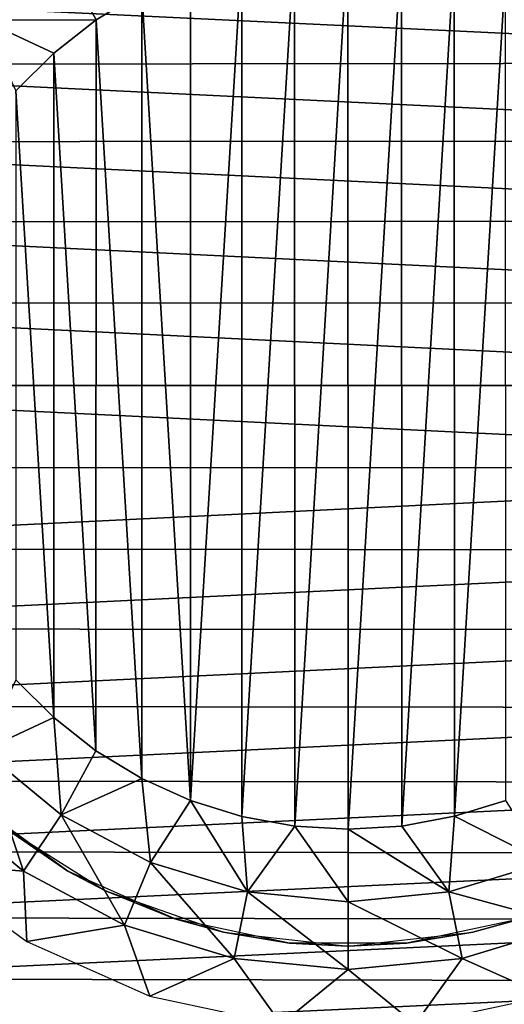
# Model space of a CAD drawing. Header units: millimetres. Extents: x -12 to 12, y -11.9 to 11.9.
# Tile 5 of 7: x -3.5 to 1.7, y -6.6 to 3.9. Entities that reach past the tile are written whole.
import ezdxf

# ---------------------------------------------------------------- set-up
doc = ezdxf.new("R2010")
doc.units = ezdxf.units.MM
doc.header["$LTSCALE"] = 101.851852
for name, color, linetype in [('15', 7, 'CONTINUOUS'), ('16', 7, 'CONTINUOUS'), ('17', 7, 'CONTINUOUS'), ('20', 7, 'CONTINUOUS'), ('5', 7, 'CONTINUOUS'), ('7', 7, 'CONTINUOUS')]:
    doc.layers.add(name, color=color, linetype=linetype)

msp = doc.modelspace()

# ---------------------------------------------------------------- linework, layer by layer
at = {"layer": '15', "color": 7, "linetype": 'CONTINUOUS'}
msp.add_3dface([(-3.368, -6.98, 27.5), (-3.875, -6.712, 32.5), (-4.36, -6.407, 27.5), (-3.368, -6.98, 27.5)], dxfattribs=at)
at = {"layer": '16', "color": 7, "linetype": 'CONTINUOUS'}
for points in [[(-3.908, 3.908, 35.398), (-3.07, 4.595, 35.398), (-4.42, 4.42, 35.098), (-3.908, 3.908, 35.398)], [(-3.908, 3.908, 35.398), (-2.697, 3.91, 35.5), (-3.07, 4.595, 35.398), (-3.908, 3.908, 35.398)], [(-2.697, 3.91, 35.5), (-2.207, 4.206, 35.5), (-3.07, 4.595, 35.398), (-2.697, 3.91, 35.5)], [(-3.149, 3.556, 35.5), (-2.697, 3.91, 35.5), (-3.908, 3.908, 35.398), (-3.149, 3.556, 35.5)], [(-3.554, 3.151, 35.5), (-3.149, 3.556, 35.5), (-3.908, 3.908, 35.398), (-3.554, 3.151, 35.5)]]:
    msp.add_3dface(points, dxfattribs=at)
at = {"layer": '17', "color": 7, "linetype": 'CONTINUOUS'}
for points in [[(-3.15, -3.555, 35.5), (-3.555, -3.15, 35.5), (-3.908, -3.908, 35.398), (-3.15, -3.555, 35.5)], [(-3.07, -4.595, 35.398), (-3.15, -3.555, 35.5), (-3.908, -3.908, 35.398), (-3.07, -4.595, 35.398)], [(-2.698, -3.909, 35.5), (-3.15, -3.555, 35.5), (-3.07, -4.595, 35.398), (-2.698, -3.909, 35.5)], [(-3.473, -5.197, 35.098), (-3.908, -3.908, 35.398), (-4.42, -4.42, 35.098), (-3.473, -5.197, 35.098)], [(-3.07, -4.595, 35.398), (-3.908, -3.908, 35.398), (-3.473, -5.197, 35.098), (-3.07, -4.595, 35.398)], [(-2.208, -4.206, 35.5), (-2.698, -3.909, 35.5), (-3.07, -4.595, 35.398), (-2.208, -4.206, 35.5)], [(-2.115, -5.106, 35.398), (-2.208, -4.206, 35.5), (-3.07, -4.595, 35.398), (-2.115, -5.106, 35.398)], [(-1.685, -4.441, 35.5), (-2.208, -4.206, 35.5), (-2.115, -5.106, 35.398), (-1.685, -4.441, 35.5)], [(-3.473, -5.197, 35.098), (-4.42, -4.42, 35.098), (-4.598, -5.106, 34.621), (-3.473, -5.197, 35.098)], [(-1.078, -5.42, 35.398), (-1.685, -4.441, 35.5), (-2.115, -5.106, 35.398), (-1.078, -5.42, 35.398)], [(-1.136, -4.612, 35.5), (-1.685, -4.441, 35.5), (-1.078, -5.42, 35.398), (-1.136, -4.612, 35.5)], [(1.686, -4.441, 35.5), (1.139, -4.611, 35.5), (2.115, -5.106, 35.398), (1.686, -4.441, 35.5)], [(-2.392, -5.775, 35.098), (-3.07, -4.595, 35.398), (-3.473, -5.197, 35.098), (-2.392, -5.775, 35.098)], [(-2.115, -5.106, 35.398), (-3.07, -4.595, 35.398), (-2.392, -5.775, 35.098), (-2.115, -5.106, 35.398)], [(-0.571, -4.716, 35.5), (-1.136, -4.612, 35.5), (-1.078, -5.42, 35.398), (-0.571, -4.716, 35.5)], [(1.139, -4.611, 35.5), (0.575, -4.715, 35.5), (1.078, -5.42, 35.398), (1.139, -4.611, 35.5)], [(2.115, -5.106, 35.398), (1.139, -4.611, 35.5), (1.078, -5.42, 35.398), (2.115, -5.106, 35.398)], [(0, -5.526, 35.398), (-0.571, -4.716, 35.5), (-1.078, -5.42, 35.398), (0, -5.526, 35.398)], [(0.002, -4.75, 35.5), (-0.571, -4.716, 35.5), (0, -5.526, 35.398), (0.002, -4.75, 35.5)], [(0.575, -4.715, 35.5), (0.002, -4.75, 35.5), (1.078, -5.42, 35.398), (0.575, -4.715, 35.5)], [(1.078, -5.42, 35.398), (0.002, -4.75, 35.5), (0, -5.526, 35.398), (1.078, -5.42, 35.398)], [(-3.436, -5.951, 34.621), (-3.473, -5.197, 35.098), (-4.598, -5.106, 34.621), (-3.436, -5.951, 34.621)], [(-1.219, -6.131, 35.098), (-2.115, -5.106, 35.398), (-2.392, -5.775, 35.098), (-1.219, -6.131, 35.098)], [(-1.078, -5.42, 35.398), (-2.115, -5.106, 35.398), (-1.219, -6.131, 35.098), (-1.078, -5.42, 35.398)], [(2.115, -5.106, 35.398), (1.078, -5.42, 35.398), (2.392, -5.775, 35.098), (2.115, -5.106, 35.398)], [(-2.392, -5.775, 35.098), (-3.473, -5.197, 35.098), (-3.436, -5.951, 34.621), (-2.392, -5.775, 35.098)], [(0, -6.251, 35.098), (-1.078, -5.42, 35.398), (-1.219, -6.131, 35.098), (0, -6.251, 35.098)], [(0, -5.526, 35.398), (-1.078, -5.42, 35.398), (0, -6.251, 35.098), (0, -5.526, 35.398)], [(1.078, -5.42, 35.398), (0, -5.526, 35.398), (1.219, -6.131, 35.098), (1.078, -5.42, 35.398)], [(2.392, -5.775, 35.098), (1.078, -5.42, 35.398), (1.219, -6.131, 35.098), (2.392, -5.775, 35.098)], [(1.219, -6.131, 35.098), (0, -5.526, 35.398), (0, -6.251, 35.098), (1.219, -6.131, 35.098)], [(-2.123, -6.535, 34.621), (-2.392, -5.775, 35.098), (-3.436, -5.951, 34.621), (-2.123, -6.535, 34.621)], [(-1.219, -6.131, 35.098), (-2.392, -5.775, 35.098), (-2.123, -6.535, 34.621), (-1.219, -6.131, 35.098)], [(2.392, -5.775, 35.098), (1.219, -6.131, 35.098), (2.123, -6.535, 34.621), (2.392, -5.775, 35.098)], [(-0.718, -6.834, 34.621), (-1.219, -6.131, 35.098), (-2.123, -6.535, 34.621), (-0.718, -6.834, 34.621)], [(0, -6.251, 35.098), (-1.219, -6.131, 35.098), (-0.718, -6.834, 34.621), (0, -6.251, 35.098)], [(1.219, -6.131, 35.098), (0, -6.251, 35.098), (0.718, -6.834, 34.621), (1.219, -6.131, 35.098)], [(2.123, -6.535, 34.621), (1.219, -6.131, 35.098), (0.718, -6.834, 34.621), (2.123, -6.535, 34.621)], [(0.718, -6.834, 34.621), (0, -6.251, 35.098), (-0.718, -6.834, 34.621), (0.718, -6.834, 34.621)]]:
    msp.add_3dface(points, dxfattribs=at)
at = {"layer": '20', "color": 3, "linetype": 'CONTINUOUS'}
for points in [[(-7.944, 4.23, -1518.5), (8.312, 3.45, -1518.5), (-8.319, 3.434, -1518.5), (-7.944, 4.23, -1518.5)], [(7.933, 4.25, -1518.5), (8.312, 3.45, -1518.5), (-7.944, 4.23, -1518.5), (7.933, 4.25, -1518.5)], [(-8.319, 3.434, -1518.5), (8.611, 2.617, -1518.5), (-8.615, 2.605, -1518.5), (-8.319, 3.434, -1518.5)], [(8.312, 3.45, -1518.5), (8.611, 2.617, -1518.5), (-8.319, 3.434, -1518.5), (8.312, 3.45, -1518.5)], [(-8.615, 2.605, -1518.5), (8.826, 1.759, -1518.5), (-8.828, 1.75, -1518.5), (-8.615, 2.605, -1518.5)], [(8.611, 2.617, -1518.5), (8.826, 1.759, -1518.5), (-8.615, 2.605, -1518.5), (8.611, 2.617, -1518.5)], [(-8.828, 1.75, -1518.5), (8.956, 0.884, -1518.5), (-8.957, 0.879, -1518.5), (-8.828, 1.75, -1518.5)], [(8.826, 1.759, -1518.5), (8.956, 0.884, -1518.5), (-8.828, 1.75, -1518.5), (8.826, 1.759, -1518.5)], [(-8.957, 0.879, -1518.5), (9, 0, -1518.5), (-9, 0, -1518.5), (-8.957, 0.879, -1518.5)], [(8.956, 0.884, -1518.5), (9, 0, -1518.5), (-8.957, 0.879, -1518.5), (8.956, 0.884, -1518.5)], [(-8.957, -0.879, -1518.5), (-9, 0, -1518.5), (8.956, -0.884, -1518.5), (-8.957, -0.879, -1518.5)], [(-9, 0, -1518.5), (9, 0, -1518.5), (8.956, -0.884, -1518.5), (-9, 0, -1518.5)], [(-8.828, -1.751, -1518.5), (-8.957, -0.879, -1518.5), (8.956, -0.884, -1518.5), (-8.828, -1.751, -1518.5)], [(8.826, -1.759, -1518.5), (-8.828, -1.751, -1518.5), (8.956, -0.884, -1518.5), (8.826, -1.759, -1518.5)], [(-8.615, -2.605, -1518.5), (-8.828, -1.751, -1518.5), (8.826, -1.759, -1518.5), (-8.615, -2.605, -1518.5)], [(8.611, -2.617, -1518.5), (-8.615, -2.605, -1518.5), (8.826, -1.759, -1518.5), (8.611, -2.617, -1518.5)], [(-8.319, -3.434, -1518.5), (-8.615, -2.605, -1518.5), (8.611, -2.617, -1518.5), (-8.319, -3.434, -1518.5)], [(8.312, -3.45, -1518.5), (-8.319, -3.434, -1518.5), (8.611, -2.617, -1518.5), (8.312, -3.45, -1518.5)], [(-7.944, -4.231, -1518.5), (-8.319, -3.434, -1518.5), (8.312, -3.45, -1518.5), (-7.944, -4.231, -1518.5)], [(7.933, -4.25, -1518.5), (-7.944, -4.231, -1518.5), (8.312, -3.45, -1518.5), (7.933, -4.25, -1518.5)], [(-7.492, -4.987, -1518.5), (-7.944, -4.231, -1518.5), (7.933, -4.25, -1518.5), (-7.492, -4.987, -1518.5)], [(7.478, -5.009, -1518.5), (-7.492, -4.987, -1518.5), (7.933, -4.25, -1518.5), (7.478, -5.009, -1518.5)], [(-6.969, -5.695, -1518.5), (-7.492, -4.987, -1518.5), (7.478, -5.009, -1518.5), (-6.969, -5.695, -1518.5)], [(6.949, -5.719, -1518.5), (-6.969, -5.695, -1518.5), (7.478, -5.009, -1518.5), (6.949, -5.719, -1518.5)], [(-6.379, -6.349, -1518.5), (-6.969, -5.695, -1518.5), (6.949, -5.719, -1518.5), (-6.379, -6.349, -1518.5)], [(6.354, -6.374, -1518.5), (-6.379, -6.349, -1518.5), (6.949, -5.719, -1518.5), (6.354, -6.374, -1518.5)], [(-5.728, -6.942, -1518.5), (-6.379, -6.349, -1518.5), (6.354, -6.374, -1518.5), (-5.728, -6.942, -1518.5)], [(5.698, -6.967, -1518.5), (-5.728, -6.942, -1518.5), (6.354, -6.374, -1518.5), (5.698, -6.967, -1518.5)]]:
    msp.add_3dface(points, dxfattribs=at)
at = {"layer": '5', "color": 7, "linetype": 'CONTINUOUS'}
for points in [[(-0.002, 4.75, 35.5), (-0.575, 4.715, 35.5), (-0.571, -4.716, 35.5), (-0.002, 4.75, 35.5)], [(0.002, -4.75, 35.5), (-0.002, 4.75, 35.5), (-0.571, -4.716, 35.5), (0.002, -4.75, 35.5)], [(0.571, 4.716, 35.5), (-0.002, 4.75, 35.5), (0.002, -4.75, 35.5), (0.571, 4.716, 35.5)], [(-0.575, 4.715, 35.5), (-1.139, 4.611, 35.5), (-1.136, -4.612, 35.5), (-0.575, 4.715, 35.5)], [(-0.571, -4.716, 35.5), (-0.575, 4.715, 35.5), (-1.136, -4.612, 35.5), (-0.571, -4.716, 35.5)], [(0.575, -4.715, 35.5), (0.571, 4.716, 35.5), (0.002, -4.75, 35.5), (0.575, -4.715, 35.5)], [(1.136, 4.612, 35.5), (0.571, 4.716, 35.5), (0.575, -4.715, 35.5), (1.136, 4.612, 35.5)], [(-1.139, 4.611, 35.5), (-1.686, 4.441, 35.5), (-1.685, -4.441, 35.5), (-1.139, 4.611, 35.5)], [(-1.136, -4.612, 35.5), (-1.139, 4.611, 35.5), (-1.685, -4.441, 35.5), (-1.136, -4.612, 35.5)], [(1.139, -4.611, 35.5), (1.136, 4.612, 35.5), (0.575, -4.715, 35.5), (1.139, -4.611, 35.5)], [(1.685, 4.441, 35.5), (1.136, 4.612, 35.5), (1.139, -4.611, 35.5), (1.685, 4.441, 35.5)], [(-1.686, 4.441, 35.5), (-2.207, 4.206, 35.5), (-1.685, -4.441, 35.5), (-1.686, 4.441, 35.5)], [(1.686, -4.441, 35.5), (1.685, 4.441, 35.5), (1.139, -4.611, 35.5), (1.686, -4.441, 35.5)], [(-2.207, 4.206, 35.5), (-2.697, 3.91, 35.5), (-2.208, -4.206, 35.5), (-2.207, 4.206, 35.5)], [(-1.685, -4.441, 35.5), (-2.207, 4.206, 35.5), (-2.208, -4.206, 35.5), (-1.685, -4.441, 35.5)], [(-2.697, 3.91, 35.5), (-3.149, 3.556, 35.5), (-2.698, -3.909, 35.5), (-2.697, 3.91, 35.5)], [(-2.208, -4.206, 35.5), (-2.697, 3.91, 35.5), (-2.698, -3.909, 35.5), (-2.208, -4.206, 35.5)], [(-3.149, 3.556, 35.5), (-3.554, 3.151, 35.5), (-3.15, -3.555, 35.5), (-3.149, 3.556, 35.5)], [(-2.698, -3.909, 35.5), (-3.149, 3.556, 35.5), (-3.15, -3.555, 35.5), (-2.698, -3.909, 35.5)], [(-3.15, -3.555, 35.5), (-3.554, 3.151, 35.5), (-3.555, -3.15, 35.5), (-3.15, -3.555, 35.5)]]:
    msp.add_3dface(points, dxfattribs=at)
at = {"layer": '7', "color": 7, "linetype": 'CONTINUOUS'}
for points in [[(-4.014, -4.459, 21.5), (-3.739, -4.692, 20.5), (-2.999, -5.197, 21.5), (-4.014, -4.459, 21.5)], [(-3.739, -4.692, 20.5), (-2.603, -5.406, 20.5), (-2.999, -5.197, 21.5), (-3.739, -4.692, 20.5)], [(-2.999, -5.197, 21.5), (-2.603, -5.406, 20.5), (-1.853, -5.707, 21.5), (-2.999, -5.197, 21.5)], [(-2.603, -5.406, 20.5), (-1.335, -5.85, 20.5), (-1.853, -5.707, 21.5), (-2.603, -5.406, 20.5)], [(1.334, -5.85, 20.5), (1.981, -5.664, 20.5), (1.853, -5.707, 21.5), (1.334, -5.85, 20.5)], [(-1.853, -5.707, 21.5), (-1.335, -5.85, 20.5), (-0.628, -5.967, 21.5), (-1.853, -5.707, 21.5)], [(0.626, -5.967, 21.5), (1.334, -5.85, 20.5), (1.853, -5.707, 21.5), (0.626, -5.967, 21.5)], [(-1.335, -5.85, 20.5), (-0.001, -6, 20.5), (-0.628, -5.967, 21.5), (-1.335, -5.85, 20.5)], [(-0.001, -6, 20.5), (1.334, -5.85, 20.5), (0.626, -5.967, 21.5), (-0.001, -6, 20.5)], [(-0.628, -5.967, 21.5), (-0.001, -6, 20.5), (0.626, -5.967, 21.5), (-0.628, -5.967, 21.5)]]:
    msp.add_3dface(points, dxfattribs=at)

doc.saveas('drawing.dxf')
